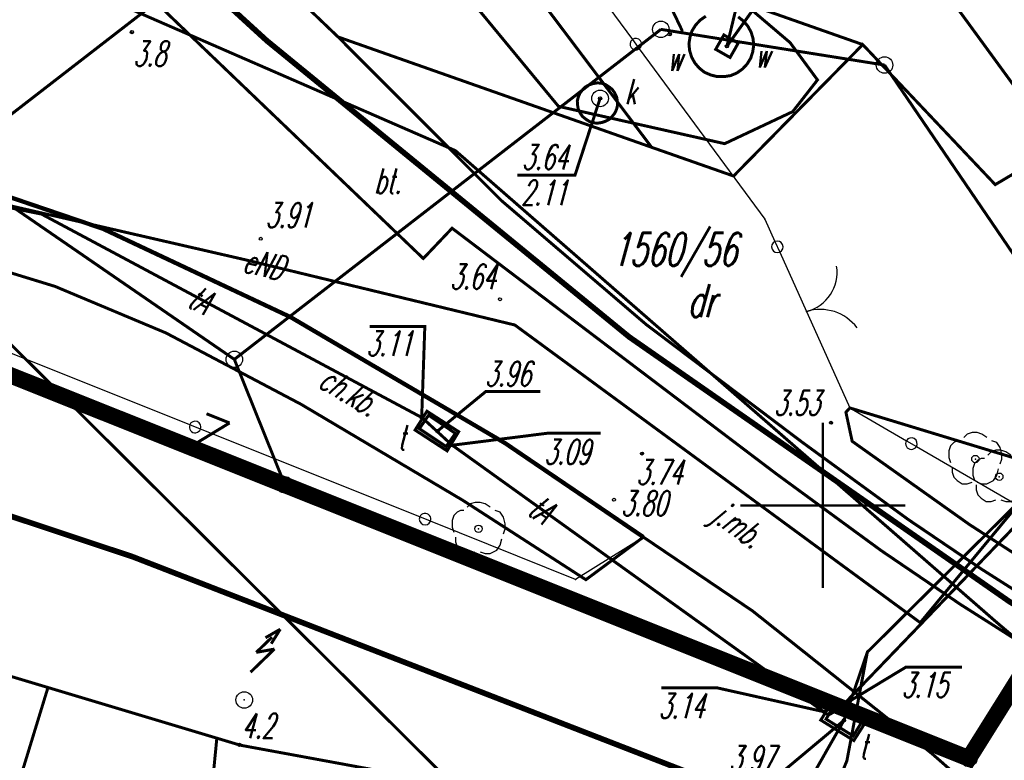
# Model space of a CAD drawing. Extents: x 6425777 to 6426103, y 6050596 to 6051176.
# Tile 15 of 72: x 6425926 to 6425955, y 6050692 to 6050715. Entities that reach past the tile are written whole.
import ezdxf

# ---------------------------------------------------------------- set-up
doc = ezdxf.new("R2010")
doc.units = 0
doc.header["$MEASUREMENT"] = 0
for name, pattern in [('BUR', [3, 2, -1]), ('GUZ', [1.5, 1, -0.5]), ('KOR', [4, 3, -1]), ('WRU', [1.5, 1, -0.5])]:
    doc.linetypes.add(name, pattern=pattern)
doc.layers.get('0').update_dxf_attribs({"linetype": 'CONTINUOUS'})
for name, color, linetype in [('202_punkt_graniczny', 7, 'CONTINUOUS'), ('210_oznaczenie_konturu_uzytku_gruntowego', 96, 'CONTINUOUS'), ('211_numer_dzialki_ewidencyjnej', 7, 'CONTINUOUS'), ('218_kontur_uzytku_gruntowego', 96, 'GUZ'), ('219_dzialka_ewidencyjna', 7, 'CONTINUOUS'), ('430_Symb__podpory_trakcyjnej', 7, 'CONTINUOUS'), ('510_Podpora_slupowa', 7, 'CONTINUOUS'), ('626_Punkt_rzednej_przewodu_STPOD', 30, 'CONTINUOUS'), ('626_Punkt_rzednej_przewodu_STPOD_Atr2', 30, 'CONTINUOUS'), ('626_Punkt_rzednej_przewodu_STPOD_Atr3', 30, 'CONTINUOUS'), ('820_Skarpa_nieumocniona', 7, 'CONTINUOUS'), ('823_Szczyt_skarpy_nieumocninej', 7, 'WRU'), ('824_Podnoze_skarpy_nieumocninej', 7, 'WRU'), ('905_Brama_w_ogrodzeniu', 7, 'CONTINUOUS'), ('991_Przehaczenie', 7, 'CONTINUOUS'), ('GEO_KOM___drzewa_lisciaste', 96, 'CONTINUOUS'), ('GEO_KOM_obszar_utwardzony', 7, 'KOR'), ('GEO_KOM_opis_nawierzchni', 7, 'CONTINUOUS'), ('Granica_portu_morskiego', 141, 'BUR'), ('jezdnia__powierzchnia_', 7, 'KOR'), ('komora_podziemna___przewod_kanalizacyjny__powierzchnia_', 36, 'CONTINUOUS'), ('komora_podziemna___przewod_wodociagowy__powierzchnia_', 5, 'CONTINUOUS'), ('komora_podziemna___przewod_wodociagowy__powierzchnia__Atr17', 5, 'CONTINUOUS'), ('kraweznik__linia_', 7, 'CONTINUOUS'), ('ogrodzenie_trwale__linia_', 7, 'CONTINUOUS'), ('przewod_elektroenergetyczny__linia_', 1, 'CONTINUOUS'), ('przewod_elektroenergetyczny__linia__Atr1', 1, 'CONTINUOUS'), ('przewod_kanalizacyjny__linia_', 36, 'CONTINUOUS'), ('przewod_telekomunikacyjny__linia_', 30, 'CONTINUOUS'), ('przewod_telekomunikacyjny__linia__Atr1', 30, 'CONTINUOUS'), ('przewod_wodociagowy__linia_', 5, 'CONTINUOUS'), ('punkt_o_okreslonej_wysokosci__siec_kanalizacyjna_', 36, 'CONTINUOUS'), ('punkt_o_okreslonej_wysokosci__siec_kanalizacyjna__Atr2', 36, 'CONTINUOUS'), ('punkt_o_okreslonej_wysokosci__siec_kanalizacyjna__Atr3', 36, 'CONTINUOUS'), ('punkt_o_okreslonej_wysokosci__siec_telekomunikacyjna_', 30, 'CONTINUOUS'), ('punkt_o_okreslonej_wysokosci__siec_telekomunikacyjna__Atr2', 30, 'CONTINUOUS'), ('punkt_o_okreslonej_wysokosci__siec_wodociagowa_', 5, 'CONTINUOUS'), ('punkt_o_okreslonej_wysokosci__siec_wodociagowa__Atr2', 5, 'CONTINUOUS'), ('punkt_wysokosciowy_naturalny', 7, 'CONTINUOUS'), ('punkt_wysokosciowy_naturalny_Atr2', 7, 'CONTINUOUS'), ('punkt_wysokosciowy_sztuczny', 7, 'CONTINUOUS'), ('punkt_wysokosciowy_sztuczny_Atr2', 7, 'CONTINUOUS'), ('siatka', 1, 'CONTINUOUS'), ('tor_kolejowy__linia_', 7, 'CONTINUOUS'), ('wlaz___siec_telekomunikacyjna__powierzchnia_', 7, 'CONTINUOUS'), ('wlaz___siec_telekomunikacyjna__powierzchnia__Atr17', 7, 'CONTINUOUS'), ('wlaz_kwadratowy___siec_wodociagowa__punkt_', 7, 'CONTINUOUS'), ('wlaz_kwadratowy___siec_wodociagowa__punkt__Atr17', 7, 'CONTINUOUS'), ('wlaz_okragly___siec_kanalizacyjna__punkt_', 7, 'CONTINUOUS'), ('wlaz_okragly___siec_kanalizacyjna__punkt__Atr17', 7, 'CONTINUOUS')]:
    doc.layers.add(name, color=color, linetype=linetype)
doc.styles.get("Standard").update_dxf_attribs({"font": 'simplex.shx', "width": 0.85})

# ---------------------------------------------------------------- blocks, each defined once
blk = doc.blocks.new('202')
at = {"color": 0, "linetype": 'Continuous'}
blk.add_circle((0, 0), 0.5, dxfattribs=at)
blk = doc.blocks.new('922')
at = {"color": 0, "linetype": 'Continuous'}
for points in [[(0.7, 1.3), (0.4, 1.5), (0.1, 1.6), (-0.2, 1.6), (-0.5, 1.5), (-0.7, 1.3)], [(-0.9, 1.1), (-1.1, 1.1), (-1.3, 1), (-1.5, 0.8), (-1.6, 0.5), (-1.6, 0.1), (-1.5, -0.2)], [(1.5, -0.3), (1.6, 0), (1.6, 0.3), (1.5, 0.7), (1.3, 1), (1, 1.1)], [(-1.4, -0.5), (-1.4, -0.8), (-1.3, -1.1), (-1.1, -1.3), (-0.8, -1.5), (-0.5, -1.5), (-0.2, -1.4)], [(0.1, -1.4), (0.4, -1.5), (0.7, -1.5), (1.1, -1.3), (1.3, -1), (1.4, -0.6)]]:
    blk.add_lwpolyline(points, dxfattribs=at)
blk.add_circle((0, 0), 0.224, dxfattribs=at)
blk = doc.blocks.new('801')
at = {"color": 0, "linetype": 'Continuous'}
blk.add_circle((0, 0), 0.1, dxfattribs=at)

msp = doc.modelspace()

# ---------------------------------------------------------------- linework, layer by layer
for p in [(6425929.09, 6050714.33), (6425945.1, 6050714.41), (6425945.75, 6050714.36), (6425933.17, 6050714.07), (6425935.329, 6050714.181), (6425945.37, 6050714.26), (6425947.1, 6050713.9), (6425949.01, 6050714.01), (6425951.87, 6050713.33), (6425949.84, 6050712.88), (6425943.26, 6050712.32), (6425942, 6050712.08), (6425949.09, 6050711.92), (6425944.82, 6050710.84), (6425947.03, 6050710.95), (6425938.88, 6050710.74), (6425926.35, 6050708.82), (6425928.22, 6050708.37), (6425938.78, 6050708.39), (6425948.25, 6050708.66), (6425937.909, 6050707.473), (6425932.5, 6050707.44), (6425926.76, 6050706.63), (6425933.89, 6050705.7), (6425949.51, 6050705.87), (6425940.68, 6050705.46), (6425930.12, 6050705.22), (6425944.14, 6050705.1), (6425932.19, 6050704.42), (6425927, 6050703.3), (6425934.21, 6050703.06), (6425937.86, 6050702.66), (6425937.88, 6050702.65), (6425950.25, 6050702.5), (6425938.34, 6050702.25), (6425938.76, 6050701.84), (6425938.78, 6050701.82), (6425940.39, 6050701.88), (6425944.53, 6050701.57), (6425933.72, 6050700.62), (6425939.11, 6050700.15), (6425944.57, 6050699.04), (6425929.1, 6050698.45), (6425942.52, 6050697.76), (6425942.83, 6050697.75), (6425947.88, 6050696.8), (6425952.95, 6050696.45), (6425955.25, 6050696.47), (6425945.23, 6050696.02), (6425951.35, 6050695.56), (6425948.93, 6050694.53), (6425950.51, 6050693.85), (6425950.55, 6050693.89), (6425950.61, 6050693.95), (6425950.75, 6050693.81), (6425950.05, 6050693.75), (6425950.17, 6050693.65), (6425950.64, 6050693.49), (6425951, 6050693.71), (6425952.54, 6050693.09), (6425932.37, 6050692.74), (6425953.31, 6050692.48), (6425954.42, 6050692.34)]:
    msp.add_point(p)
at = {"color": 7}
for p in [(6425951.21, 6050713.95), (6425947.3, 6050709.97), (6425955.22, 6050709.71), (6425940.27, 6050709.23), (6425944.65, 6050705.48), (6425943.9, 6050704.51), (6425950.7, 6050702.82), (6425950.82, 6050702.95), (6425949.38, 6050701.91), (6425950.89, 6050701.94), (6425948.6, 6050700.95), (6425952.59, 6050699.57), (6425954.44, 6050699.42), (6425951.77, 6050698.63), (6425954.82, 6050698.06), (6425954.17, 6050697)]:
    msp.add_point(p, dxfattribs=at)
at = {"layer": '202_punkt_graniczny', "color": 7}
for p in [(6425945.1, 6050714.41), (6425951.87, 6050713.33), (6425932.19, 6050704.42), (6425933.72, 6050700.62), (6425954.42, 6050692.34)]:
    msp.add_point(p, dxfattribs=at)
at = {"layer": '218_kontur_uzytku_gruntowego', "linetype": 'GUZ', "const_width": 0.09}
for points in [[(6425939.46, 6050722.69), (6425923.54, 6050710.37)], [(6425887.22, 6050719.19), (6425933.72, 6050700.62)], [(6425932.19, 6050704.42), (6425945.1, 6050714.41)], [(6425945.1, 6050714.41), (6425951.87, 6050713.33)], [(6425951.87, 6050713.33), (6425960.04, 6050701.33)], [(6425923.54, 6050710.37), (6425932.19, 6050704.42)], [(6425932.19, 6050704.42), (6425933.72, 6050700.62)], [(6425933.72, 6050700.62), (6425954.42, 6050692.34)], [(6425954.42, 6050692.34), (6425958.14, 6050698.28)]]:
    msp.add_lwpolyline(points, dxfattribs=at)
at = {"layer": '219_dzialka_ewidencyjna', "linetype": 'Continuous', "const_width": 0.09}
for points in [[(6425939.46, 6050722.69), (6425923.54, 6050710.37)], [(6425933.72, 6050700.62), (6425887.22, 6050719.19)], [(6425945.1, 6050714.41), (6425932.19, 6050704.42)], [(6425951.87, 6050713.33), (6425945.1, 6050714.41)], [(6425960.04, 6050701.33), (6425951.87, 6050713.33)], [(6425932.19, 6050704.42), (6425923.54, 6050710.37)], [(6425933.72, 6050700.62), (6425932.19, 6050704.42)], [(6425954.42, 6050692.34), (6425933.72, 6050700.62)], [(6425958.14, 6050698.28), (6425954.42, 6050692.34)]]:
    msp.add_lwpolyline(points, dxfattribs=at)
at = {"layer": '430_Symb__podpory_trakcyjnej', "linetype": 'Continuous', "const_width": 0.09}
for points in [[(6425933.579, 6050696.251), (6425933.132, 6050695.993)], [(6425933.307, 6050695.813), (6425933.579, 6050696.251)], [(6425933.328, 6050696.008), (6425932.854, 6050695.55)], [(6425933.404, 6050695.65), (6425932.68, 6050694.95)], [(6425932.854, 6050695.55), (6425933.404, 6050695.65)]]:
    msp.add_lwpolyline(points, dxfattribs=at)
at = {"layer": '510_Podpora_slupowa', "linetype": 'Continuous'}
msp.add_circle((6425932.49, 6050694.11), 0.25, dxfattribs=at)
at = {"layer": '510_Podpora_slupowa', "color": 7}
msp.add_point((6425932.49, 6050694.11), dxfattribs=at)
at = {"layer": '626_Punkt_rzednej_przewodu_STPOD', "linetype": 'Continuous'}
for centre in [(6425937.86, 6050702.66), (6425938.78, 6050701.82), (6425950.05, 6050693.75), (6425950.61, 6050693.95)]:
    msp.add_circle(centre, 0.05, dxfattribs=at)
at = {"layer": '626_Punkt_rzednej_przewodu_STPOD_Atr2', "linetype": 'Continuous', "const_width": 0.09}
for points in [[(6425937.86, 6050702.66), (6425937.955, 6050705.411), (6425936.288, 6050705.411)], [(6425938.78, 6050701.82), (6425941.691, 6050702.187), (6425943.279, 6050702.187)], [(6425950.61, 6050693.95), (6425952.51, 6050695.1), (6425954.216, 6050695.1)], [(6425950.05, 6050693.75), (6425946.78, 6050694.481), (6425945.109, 6050694.481)]]:
    msp.add_lwpolyline(points, dxfattribs=at)
at = {"layer": '820_Skarpa_nieumocniona', "linetype": 'Continuous', "const_width": 0.09}
for points in [[(6425925.58, 6050691.32), (6425926.55, 6050694.49)], [(6425931.34, 6050689.67), (6425931.66, 6050692.95)]]:
    msp.add_lwpolyline(points, dxfattribs=at)
at = {"layer": '823_Szczyt_skarpy_nieumocninej', "linetype": 'WRU', "const_width": 0.09}
msp.add_lwpolyline([(6425938.97, 6050726.21), (6425942.9, 6050720.32), (6425945.75, 6050714.36)], dxfattribs=at)
at = {"layer": '824_Podnoze_skarpy_nieumocninej', "linetype": 'WRU', "const_width": 0.09}
msp.add_lwpolyline([(6425955.1, 6050684.18), (6425942.42, 6050690.89), (6425932.37, 6050692.74), (6425901.8, 6050701.91), (6425901.2, 6050698.79)], dxfattribs=at)
at = {"layer": '905_Brama_w_ogrodzeniu', "linetype": 'Continuous'}
for centre, radius, start, end in [((6425949.208, 6050707.056), 1.226, 284.2907, 8.9461), ((6425949.921, 6050704.535), 1.398, 36.974, 107.1216)]:
    msp.add_arc(centre, radius, start, end, dxfattribs=at)
at = {"layer": '905_Brama_w_ogrodzeniu', "color": 7}
msp.add_point((6425949.51, 6050705.87), dxfattribs=at)
at = {"layer": '991_Przehaczenie', "linetype": 'Continuous', "const_width": 0.09}
for points in [[(6425932.044, 6050702.495), (6425931.348, 6050702.774)], [(6425932.044, 6050702.495), (6425930.976, 6050701.845)], [(6425931.672, 6050701.566), (6425930.976, 6050701.845)]]:
    msp.add_lwpolyline(points, dxfattribs=at)
at = {"layer": 'GEO_KOM___drzewa_lisciaste'}
for p in [(6425954.619, 6050701.403), (6425955.342, 6050700.868), (6425939.582, 6050699.292)]:
    msp.add_point(p, dxfattribs=at)
at = {"layer": 'GEO_KOM_obszar_utwardzony', "linetype": 'KOR', "const_width": 0.09}
for points in [[(6425898.101, 6050808.104), (6425903.117, 6050798.397), (6425910.556, 6050786.698), (6425934.041, 6050749.764), (6425946.421, 6050730.191), (6425950.642, 6050723.517), (6425956.87, 6050715.31), (6425965.57, 6050705.32), (6425971.85, 6050700.27), (6425974.46, 6050702.24), (6425979.5, 6050698.14), (6425974.075, 6050693.72), (6425973.26, 6050696.12), (6425964.64, 6050702.96), (6425957.14, 6050710.85), (6425948.718, 6050722.387), (6425936.313, 6050741.922), (6425911.541, 6050773.533), (6425897.815, 6050795.427), (6425892.531, 6050805)], [(6425923.18, 6050754.738), (6425932.613, 6050743.799), (6425940.73, 6050729.932), (6425939.43, 6050728.66), (6425939.96, 6050728.62), (6425940.75, 6050727.65), (6425940.37, 6050727.34), (6425944.76, 6050721.24), (6425947.06, 6050715.41), (6425951.21, 6050713.95), (6425955.22, 6050709.71), (6425957.14, 6050710.85), (6425948.718, 6050722.387), (6425936.313, 6050741.922), (6425911.541, 6050773.533)], [(6425923.49, 6050725.31), (6425930.806, 6050718.51), (6425935.329, 6050714.181), (6425940.27, 6050709.23), (6425944.65, 6050705.48), (6425949.38, 6050701.91), (6425952.59, 6050699.57), (6425954.82, 6050698.06), (6425957.1, 6050696.61), (6425956.437, 6050695.561), (6425954.17, 6050697), (6425951.77, 6050698.63), (6425948.6, 6050700.95), (6425943.9, 6050704.51), (6425938.78, 6050708.39), (6425937.909, 6050707.473), (6425929.57, 6050715.46), (6425925.716, 6050718.479), (6425921.007, 6050722.752)]]:
    msp.add_lwpolyline(points, dxfattribs=at)
for points in [[(6425930.806, 6050718.51), (6425935.09, 6050721.64), (6425936.11, 6050722.39), (6425944.82, 6050710.84), (6425935.329, 6050714.181)], [(6425957.14, 6050710.85), (6425964.64, 6050702.96), (6425973.26, 6050696.12), (6425950.82, 6050702.95), (6425950.7, 6050702.82), (6425950.89, 6050701.94), (6425954.44, 6050699.42), (6425957.58, 6050697.39), (6425957.1, 6050696.61), (6425954.82, 6050698.06), (6425952.59, 6050699.57), (6425949.38, 6050701.91), (6425944.65, 6050705.48), (6425940.27, 6050709.23), (6425935.329, 6050714.181), (6425944.82, 6050710.84), (6425947.3, 6050709.97), (6425951.21, 6050713.95), (6425955.22, 6050709.71)]]:
    msp.add_lwpolyline(points, close=True, dxfattribs=at)
at = {"layer": 'Granica_portu_morskiego', "linetype": 'BUR', "const_width": 0.5}
msp.add_lwpolyline([(6426002.28, 6050673.46), (6425992.7, 6050678.85), (6425958.14, 6050698.28), (6425954.42, 6050692.34), (6425933.72, 6050700.62), (6425887.22, 6050719.19), (6425870.72, 6050751.55), (6425869.52, 6050748.49), (6425869.3, 6050748.88), (6425866.27, 6050752.11), (6425864.63, 6050752.81), (6425856.48, 6050755.71), (6425855.02, 6050757.05), (6425848.58, 6050765.58), (6425847.15, 6050766.98), (6425845.38, 6050768), (6425842.66, 6050768.45), (6425841.64, 6050768.34), (6425840.39, 6050767.98), (6425838.9, 6050767.22), (6425838.02, 6050766.38), (6425836.74, 6050764.69), (6425836.623, 6050764.501)], dxfattribs=at)
at = {"layer": 'jezdnia__powierzchnia_', "linetype": 'KOR', "const_width": 0.09}
for points in [[(6425944.57, 6050699.04), (6425942.83, 6050697.75), (6425939.11, 6050700.15), (6425934.21, 6050703.06), (6425930.12, 6050705.22), (6425926.76, 6050706.63), (6425923.24, 6050707.71), (6425924.49, 6050709.64)], [(6425956.42, 6050689.49), (6425955.28, 6050690.75), (6425953.31, 6050692.48), (6425947.88, 6050696.8), (6425944.57, 6050699.04)]]:
    msp.add_lwpolyline(points, dxfattribs=at)
at = {"layer": 'komora_podziemna___przewod_kanalizacyjny__powierzchnia_', "linetype": 'Continuous', "const_width": 0.09}
msp.add_lwpolyline([(6425943.54, 6050711.69), (6425943.63, 6050711.78), (6425943.71, 6050711.88), (6425943.76, 6050712), (6425943.79, 6050712.12), (6425943.78, 6050712.25), (6425943.76, 6050712.37), (6425943.7, 6050712.49), (6425943.63, 6050712.59), (6425943.53, 6050712.67), (6425943.42, 6050712.74), (6425943.3, 6050712.78), (6425943.18, 6050712.79), (6425943.05, 6050712.77), (6425942.93, 6050712.73), (6425942.82, 6050712.67), (6425942.73, 6050712.58), (6425942.65, 6050712.48), (6425942.6, 6050712.36), (6425942.57, 6050712.24), (6425942.58, 6050712.11), (6425942.6, 6050711.99), (6425942.66, 6050711.87), (6425942.73, 6050711.77), (6425942.83, 6050711.69), (6425942.94, 6050711.62), (6425943.06, 6050711.58), (6425943.18, 6050711.57), (6425943.31, 6050711.59), (6425943.43, 6050711.63)], close=True, dxfattribs=at)
at = {"layer": 'komora_podziemna___przewod_wodociagowy__powierzchnia_', "linetype": 'Continuous', "const_width": 0.09}
msp.add_lwpolyline([(6425946.46, 6050714.81), (6425946.29, 6050714.69), (6425946.15, 6050714.54), (6425946.04, 6050714.36), (6425945.98, 6050714.17), (6425945.95, 6050713.97), (6425945.97, 6050713.77), (6425946.03, 6050713.57), (6425946.13, 6050713.39), (6425946.26, 6050713.24), (6425946.42, 6050713.11), (6425946.61, 6050713.03), (6425946.81, 6050712.98), (6425947.01, 6050712.98), (6425947.21, 6050713.01), (6425947.4, 6050713.09), (6425947.57, 6050713.21), (6425947.71, 6050713.36), (6425947.82, 6050713.54), (6425947.88, 6050713.73), (6425947.91, 6050713.93), (6425947.89, 6050714.13), (6425947.83, 6050714.33), (6425947.73, 6050714.51), (6425947.6, 6050714.66), (6425947.44, 6050714.79)], dxfattribs=at)
at = {"layer": 'kraweznik__linia_', "linetype": 'Continuous', "const_width": 0.13}
msp.add_lwpolyline([(6425944.57, 6050699.04), (6425940.39, 6050701.88), (6425933.89, 6050705.7), (6425928.22, 6050708.37), (6425924.49, 6050709.64), (6425921.99, 6050710.16)], dxfattribs=at)
at = {"layer": 'ogrodzenie_trwale__linia_', "linetype": 'Continuous'}
for points in [[(6425939.992, 6050719.854), (6425944.237, 6050714.101), (6425944.237, 6050714.101, 1), (6425944.444, 6050713.819, 1), (6425944.237, 6050714.101), (6425944.444, 6050713.819), (6425948.25, 6050708.66), (6425948.25, 6050708.66), (6425948.553, 6050707.986), (6425948.553, 6050707.986, 1), (6425948.697, 6050707.667, 1), (6425948.553, 6050707.986), (6425948.697, 6050707.667), (6425950.82, 6050702.95), (6425950.82, 6050702.95), (6425952.531, 6050701.958), (6425952.531, 6050701.958, 1), (6425952.833, 6050701.782, 1), (6425952.531, 6050701.958), (6425952.833, 6050701.782), (6425956.18, 6050699.84)], [(6425944.57, 6050699.04), (6425942.52, 6050697.76), (6425942.52, 6050697.76), (6425938.126, 6050699.52), (6425938.126, 6050699.52, 1), (6425937.801, 6050699.65, 1), (6425938.126, 6050699.52), (6425937.801, 6050699.65), (6425931.164, 6050702.308), (6425931.164, 6050702.308, 1), (6425930.839, 6050702.438, 1), (6425931.164, 6050702.308), (6425930.839, 6050702.438), (6425924.201, 6050705.097)]]:
    msp.add_lwpolyline(points, format="xyb", dxfattribs=at)
at = {"layer": 'przewod_elektroenergetyczny__linia_', "linetype": 'Continuous', "const_width": 0.09}
msp.add_lwpolyline([(6425882.44, 6050726.71), (6425884.98, 6050722.55), (6425893.98, 6050717.71), (6425906.85, 6050712.94), (6425921.93, 6050709.87), (6425932.5, 6050707.44), (6425940.68, 6050705.46), (6425952.95, 6050696.45), (6425956.52, 6050700.76), (6425960.11, 6050698.74)], dxfattribs=at)
at = {"layer": 'przewod_kanalizacyjny__linia_', "linetype": 'Continuous', "const_width": 0.09}
msp.add_lwpolyline([(6426033.15, 6050626.31), (6426021.33, 6050634.58), (6426007.02, 6050644.5), (6425998.54, 6050650.6), (6425981.85, 6050662.31), (6425968.19, 6050671.92), (6425958.05, 6050677.73), (6425951.06, 6050681.58), (6425947.62, 6050682.77), (6425925.43, 6050704.87), (6425908.32, 6050731.71), (6425913.4, 6050737.44), (6425913.08, 6050738.31), (6425906.62, 6050746.68), (6425895.52, 6050762.12), (6425881.58, 6050787.44), (6425873.58, 6050806.11), (6425867.33, 6050826.86), (6425864.54, 6050839.15)], dxfattribs=at)
at = {"layer": 'przewod_telekomunikacyjny__linia_', "linetype": 'Continuous', "const_width": 0.09}
for points in [[(6425926.35, 6050708.82), (6425909.76, 6050712.13), (6425906.71, 6050713.36), (6425893.19, 6050718.85), (6425890.78, 6050719.82), (6425884.81, 6050724.45), (6425893.15, 6050731.74), (6425888.11, 6050739.62), (6425884.73, 6050744.58)], [(6425926.35, 6050708.82), (6425937.88, 6050702.65), (6425938.76, 6050701.84), (6425950.17, 6050693.65), (6425950.51, 6050693.85), (6425966.36, 6050710.33)], [(6425950.55, 6050693.89), (6425966.36, 6050710.33)], [(6425959.29, 6050703.43), (6425951.35, 6050695.56), (6425950.73, 6050692.27), (6425947.78, 6050685.02), (6425951.87, 6050682.86), (6425958.83, 6050679.22), (6425979.47, 6050665.67), (6425996.75, 6050653.57), (6425999.46, 6050651.4), (6426054.157, 6050619.611)], [(6425951, 6050693.71), (6425951.35, 6050695.56), (6425959.29, 6050703.43)], [(6425941.79, 6050680.55), (6425948.07, 6050688.98), (6425950.64, 6050693.49), (6425951.35, 6050695.56)], [(6425950.75, 6050693.81), (6425951.35, 6050695.56)]]:
    msp.add_lwpolyline(points, dxfattribs=at)
at = {"layer": 'przewod_wodociagowy__linia_', "linetype": 'Continuous', "const_width": 0.09}
for points in [[(6425947.1, 6050713.9), (6425947.87, 6050714.98), (6425949.01, 6050714.01), (6425949.84, 6050712.88), (6425949.09, 6050711.92), (6425947.03, 6050710.95), (6425942, 6050712.08), (6425936.05, 6050719.29), (6425940.49, 6050722.73), (6425937.18, 6050727.06)], [(6425906.64, 6050725.15), (6425907.56, 6050724.47), (6425921.78, 6050718.19), (6425938.88, 6050710.74), (6425955.25, 6050696.47), (6425983.73, 6050672.32), (6426003.62, 6050655.44), (6426021.92, 6050639.74)]]:
    msp.add_lwpolyline(points, dxfattribs=at)
at = {"layer": 'punkt_o_okreslonej_wysokosci__siec_kanalizacyjna_', "color": 34}
msp.add_point((6425943.26, 6050712.32), dxfattribs=at)
at = {"layer": 'punkt_o_okreslonej_wysokosci__siec_kanalizacyjna__Atr2', "linetype": 'Continuous', "const_width": 0.09}
msp.add_lwpolyline([(6425943.26, 6050712.32), (6425942.501, 6050709.998), (6425940.757, 6050709.998)], dxfattribs=at)
at = {"layer": 'punkt_o_okreslonej_wysokosci__siec_telekomunikacyjna_', "color": 30}
for p in [(6425938.34, 6050702.25), (6425950.64, 6050693.49)]:
    msp.add_point(p, dxfattribs=at)
at = {"layer": 'punkt_o_okreslonej_wysokosci__siec_telekomunikacyjna__Atr2', "linetype": 'Continuous', "const_width": 0.09}
for points in [[(6425938.34, 6050702.25), (6425939.8, 6050703.446), (6425941.449, 6050703.446)], [(6425950.64, 6050693.49), (6425948.6, 6050691.783), (6425947.156, 6050691.783)]]:
    msp.add_lwpolyline(points, dxfattribs=at)
at = {"layer": 'punkt_o_okreslonej_wysokosci__siec_wodociagowa_', "color": 5}
msp.add_point((6425947.1, 6050713.9), dxfattribs=at)
at = {"layer": 'punkt_o_okreslonej_wysokosci__siec_wodociagowa__Atr2', "linetype": 'Continuous', "const_width": 0.09}
msp.add_lwpolyline([(6425947.1, 6050713.9), (6425947.657, 6050716.227), (6425949.336, 6050716.227)], dxfattribs=at)
at = {"layer": 'punkt_wysokosciowy_naturalny', "color": 7}
for p in [(6425929.09, 6050714.33), (6425945.37, 6050714.26), (6425932.35, 6050692.75)]:
    msp.add_point(p, dxfattribs=at)
at = {"layer": 'punkt_wysokosciowy_sztuczny', "linetype": 'Continuous'}
for centre in [(6425932.99, 6050708.07), (6425940.23, 6050706.24), (6425950.25, 6050702.5), (6425944.53, 6050701.57), (6425943.68, 6050700.17)]:
    msp.add_circle(centre, 0.045, dxfattribs=at)
at = {"layer": 'siatka', "color": 2, "linetype": 'Continuous', "const_width": 0.07}
for points in [[(6425950, 6050697.5), (6425950, 6050702.5)], [(6425947.5, 6050700), (6425952.5, 6050700)]]:
    msp.add_lwpolyline(points, dxfattribs=at)
at = {"layer": 'tor_kolejowy__linia_', "linetype": 'Continuous', "const_width": 0.17}
for points in [[(6426073.938, 6050631.713), (6426048.86, 6050645.33), (6426013.01, 6050664.78), (6425973.63, 6050686.5), (6425955.66, 6050697.08), (6425944.14, 6050705.1), (6425933.17, 6050714.07), (6425922.28, 6050724.02), (6425909.78, 6050736.72), (6425903.26, 6050744.5)], [(6426071.119, 6050628.175), (6426046.05, 6050641.55), (6426014.44, 6050658.66), (6425982.48, 6050675.35), (6425963.64, 6050684.64), (6425953.29, 6050689.06), (6425929.1, 6050698.45), (6425902.54, 6050707.28), (6425876.7, 6050714.11), (6425856.9, 6050718.83), (6425853.428, 6050719.409)]]:
    msp.add_lwpolyline(points, dxfattribs=at)
at = {"layer": 'wlaz___siec_telekomunikacyjna__powierzchnia_', "linetype": 'Continuous', "const_width": 0.09}
for points in [[(6425938.98, 6050702.23), (6425938.63, 6050701.65), (6425937.66, 6050702.28), (6425938.02, 6050702.85)], [(6425938.6, 6050701.78), (6425937.79, 6050702.32), (6425938.07, 6050702.73), (6425938.88, 6050702.18)], [(6425951.31, 6050693.46), (6425950.94, 6050692.88), (6425949.94, 6050693.5), (6425950.31, 6050694.09)], [(6425950.34, 6050693.95), (6425951.18, 6050693.44), (6425950.92, 6050693.02), (6425950.1, 6050693.53)]]:
    msp.add_lwpolyline(points, close=True, dxfattribs=at)
at = {"layer": 'wlaz_kwadratowy___siec_wodociagowa__punkt_', "color": 7, "linetype": 'Continuous', "const_width": 0.09}
msp.add_lwpolyline([(6425946.759, 6050713.806), (6425947.194, 6050713.559), (6425947.441, 6050713.994), (6425947.006, 6050714.241)], close=True, dxfattribs=at)
at = {"layer": 'wlaz_okragly___siec_kanalizacyjna__punkt_', "linetype": 'Continuous'}
msp.add_circle((6425943.26, 6050712.32), 0.25, dxfattribs=at)

# ---------------------------------------------------------------- block references
at = {"layer": '202_punkt_graniczny', "color": 7, "linetype": 'Continuous', "xscale": 0.5, "yscale": 0.5, "zscale": 0.5}
for p in [(6425945.1, 6050714.41), (6425951.87, 6050713.33), (6425932.19, 6050704.42), (6425933.72, 6050700.62), (6425954.42, 6050692.34)]:
    msp.add_blockref('202', p, dxfattribs=at)
at = {"layer": 'GEO_KOM___drzewa_lisciaste', "linetype": 'Continuous', "xscale": 0.5, "yscale": 0.5, "zscale": 0.5}
for p in [(6425954.619, 6050701.403), (6425955.342, 6050700.868), (6425939.582, 6050699.292)]:
    msp.add_blockref('922', p, dxfattribs=at)
at = {"layer": 'punkt_o_okreslonej_wysokosci__siec_kanalizacyjna_', "color": 34, "linetype": 'Continuous', "xscale": 0.5, "yscale": 0.5, "zscale": 0.5}
msp.add_blockref('801', (6425943.26, 6050712.32), dxfattribs=at)
at = {"layer": 'punkt_o_okreslonej_wysokosci__siec_telekomunikacyjna_', "color": 30, "linetype": 'Continuous', "xscale": 0.5, "yscale": 0.5, "zscale": 0.5}
for p in [(6425938.34, 6050702.25), (6425950.64, 6050693.49)]:
    msp.add_blockref('801', p, dxfattribs=at)
at = {"layer": 'punkt_o_okreslonej_wysokosci__siec_wodociagowa_', "color": 5, "linetype": 'Continuous', "xscale": 0.5, "yscale": 0.5, "zscale": 0.5, "rotation": 330.46}
msp.add_blockref('801', (6425947.1, 6050713.9), dxfattribs=at)
at = {"layer": 'punkt_wysokosciowy_naturalny', "color": 7, "linetype": 'Continuous', "xscale": 0.5, "yscale": 0.5, "zscale": 0.5}
for p in [(6425929.09, 6050714.33), (6425945.37, 6050714.26), (6425932.35, 6050692.75)]:
    msp.add_blockref('801', p, dxfattribs=at)

# ---------------------------------------------------------------- texts
at = {"layer": '210_oznaczenie_konturu_uzytku_gruntowego', "oblique": 15, "width": 0.62}
msp.add_text('dr', height=1, dxfattribs=at).set_placement((6425945.9, 6050705.7))
at = {"layer": '211_numer_dzialki_ewidencyjnej', "oblique": 15, "width": 0.62}
msp.add_text('1560/56', height=1, dxfattribs=at).set_placement((6425943.62, 6050707.25))
at = {"layer": '626_Punkt_rzednej_przewodu_STPOD_Atr3', "oblique": 15, "width": 0.62}
for s, p in [('3.11', (6425936.18, 6050704.528)), ('3.09', (6425941.565, 6050701.244)), ('3.15', (6425952.382, 6050694.188)), ('3.14', (6425945.028, 6050693.557))]:
    msp.add_text(s, height=0.75, dxfattribs=at).set_placement(p)
at = {"layer": 'GEO_KOM_obszar_utwardzony', "oblique": 15, "width": 0.62}
msp.add_text('bt.', height=0.75, dxfattribs=at).set_placement((6425936.42, 6050709.445))
at = {"layer": 'GEO_KOM_opis_nawierzchni', "oblique": 15, "width": 0.62}
for s, rotation, p in [('ch.kb.', 329.4, (6425934.685, 6050703.606)), ('j.mb.', 324.7, (6425946.578, 6050699.576))]:
    msp.add_text(s, height=0.75, rotation=rotation, dxfattribs=at).set_placement(p)
at = {"layer": 'komora_podziemna___przewod_wodociagowy__powierzchnia__Atr17', "oblique": 15, "width": 0.62}
msp.add_text('w', height=0.75, dxfattribs=at).set_placement((6425945.299, 6050713.157))
at = {"layer": 'przewod_elektroenergetyczny__linia__Atr1', "oblique": 15, "width": 0.62}
msp.add_text('eND', height=0.75, rotation=347.1, dxfattribs=at).set_placement((6425932.407, 6050707.074))
at = {"layer": 'przewod_telekomunikacyjny__linia__Atr1', "oblique": 15, "width": 0.62}
for rotation, p in [(332.7, (6425930.72, 6050706.037)), (324.3, (6425941.014, 6050699.76)), (325.2, (6425941.016, 6050699.752))]:
    msp.add_text('tA', height=0.75, rotation=rotation, dxfattribs=at).set_placement(p)
at = {"layer": 'punkt_o_okreslonej_wysokosci__siec_kanalizacyjna__Atr2', "oblique": 15, "width": 0.62}
msp.add_text('3.64', height=0.75, dxfattribs=at).set_placement((6425940.889, 6050710.168))
at = {"layer": 'punkt_o_okreslonej_wysokosci__siec_kanalizacyjna__Atr3', "oblique": 15, "width": 0.62}
msp.add_text('2.11', height=0.75, dxfattribs=at).set_placement((6425940.871, 6050709.091))
at = {"layer": 'punkt_o_okreslonej_wysokosci__siec_telekomunikacyjna__Atr2', "oblique": 15, "width": 0.62}
for s, p in [('3.96', (6425939.77, 6050703.61)), ('3.97', (6425947.156, 6050691.968))]:
    msp.add_text(s, height=0.75, dxfattribs=at).set_placement(p)
at = {"layer": 'punkt_wysokosciowy_naturalny_Atr2', "oblique": 15, "width": 0.62}
for s, p in [('3.8', (6425929.13, 6050713.3)), ('4.2', (6425932.41, 6050692.95))]:
    msp.add_text(s, height=0.75, dxfattribs=at).set_placement(p)
at = {"layer": 'punkt_wysokosciowy_sztuczny_Atr2', "oblique": 15, "width": 0.62}
for s, p in [('3.91', (6425933.13, 6050708.41)), ('3.64', (6425938.71, 6050706.55)), ('3.53', (6425948.52, 6050702.73)), ('3.74', (6425944.358, 6050700.633)), ('3.80', (6425943.894, 6050699.688))]:
    msp.add_text(s, height=0.75, dxfattribs=at).set_placement(p)
at = {"layer": 'wlaz___siec_telekomunikacyjna__powierzchnia__Atr17', "oblique": 15, "width": 0.62}
for p in [(6425937.13, 6050701.677), (6425951.107, 6050692.329)]:
    msp.add_text('t', height=0.75, dxfattribs=at).set_placement(p)
at = {"layer": 'wlaz_kwadratowy___siec_wodociagowa__punkt__Atr17', "oblique": 15, "width": 0.62}
msp.add_text('w', height=0.75, dxfattribs=at).set_placement((6425947.952, 6050713.254))
at = {"layer": 'wlaz_okragly___siec_kanalizacyjna__punkt__Atr17', "oblique": 15, "width": 0.62}
msp.add_text('k', height=0.75, dxfattribs=at).set_placement((6425944.01, 6050712.15))

doc.saveas('drawing.dxf')
